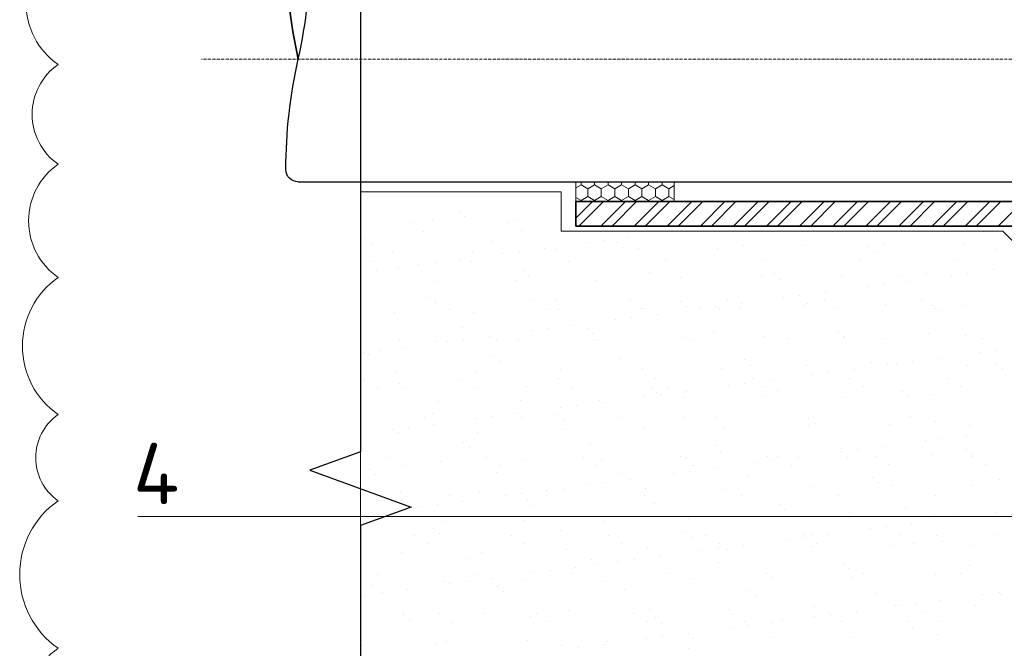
# Model space of a CAD drawing. Header units: millimetres. Extents: x 349531 to 1063351, y -131924 to 96186.
# Tile 29 of 228: x 470514 to 474520, y -58115 to -55557. Entities that reach past the tile are written whole.
import ezdxf

# ---------------------------------------------------------------- set-up
doc = ezdxf.new("R2010")
doc.units = ezdxf.units.MM
doc.linetypes.add('ACAD_ISO10W100', pattern=[18, 12, -3, 0, -3])
doc.layers.add('TN-АННОТАЦИИ', color=7, linetype='Continuous', lineweight=20, true_color=0x000000)
doc.layers.add('Штрих Пена Монтажная', color=7, linetype='Continuous', lineweight=15, true_color=0xff7c1c)
for name, color, linetype, lineweight in [('TN-МЕТАЛЛ КОНСТРУКЦИИ', 162, 'Continuous', 35), ('TN-РАЗМЕРЫ', 184, 'Continuous', 15), ('РАЗМЕРЫ', 1, 'Continuous', 9)]:
    doc.layers.add(name, color=color, linetype=linetype, lineweight=lineweight)
doc.styles.add('TN-Текст', font='isocpeur.ttf')

msp = doc.modelspace()

# ---------------------------------------------------------------- linework, layer by layer
at = {"lineweight": 15}
for p, q in [((471900.4, -50472.8), (471900.4, -60961.5)), ((471900.4, -56257.2), (471900.4, -55177.2)), ((472717.2, -56257.2), (471900.4, -56257.2)), ((472717.2, -56417.2), (472717.2, -56257.2)), ((474513.6, -56417.2), (472717.2, -56417.2)), ((474758.6, -56662.2), (474513.6, -56417.2))]:
    msp.add_line(p, q, dxfattribs=at)
at = {"linetype": 'ACAD_ISO10W100', "lineweight": 9}
msp.add_line((483600.3, -55717.2), (471254.2, -55717.2), dxfattribs=at)
at = {"linetype": 'Continuous', "lineweight": 9, "transparency": 33554687}
for p, q in [((472021.6, -56257.2), (472021.6, -56257.2)), ((472346.5, -56258.8), (472346.5, -56258.8)), ((472302.2, -56337.2), (472302.2, -56337.2)), ((472325.6, -56358.6), (472325.6, -56358.6)), ((472104.8, -56383.2), (472104.8, -56383.2)), ((472193.4, -56376.3), (472193.4, -56376.3)), ((472500.3, -56382.5), (472500.3, -56382.5)), ((472525.8, -56372), (472525.8, -56372)), ((472158.4, -56417.3), (472158.4, -56417.3)), ((472553.9, -56416.6), (472553.9, -56416.6)), ((473163.5, -56419.5), (473163.5, -56419.5)), ((471920.5, -56448.7), (471920.5, -56448.7)), ((471943.9, -56470.1), (471943.9, -56470.1)), ((472436.1, -56459.9), (472436.1, -56459.9)), ((472821.6, -56464.5), (472821.6, -56464.5)), ((472887.7, -56455.8), (472887.7, -56455.8)), ((472944.3, -56464.3), (472944.3, -56464.3)), ((472991, -56442.2), (472991, -56442.2)), ((473460, -56475.5), (473460, -56475.5)), ((473697.9, -56476.1), (473697.9, -56476.1)), ((474030.3, -56471.8), (474030.3, -56471.8)), ((474355.2, -56473.4), (474355.2, -56473.4)), ((472029.6, -56501.9), (472029.6, -56501.9)), ((472354.5, -56503.5), (472354.5, -56503.5)), ((472479.8, -56509.5), (472479.8, -56509.5)), ((472545.9, -56500.8), (472545.9, -56500.8)), ((472649.1, -56487.2), (472649.1, -56487.2)), ((472697.5, -56491.1), (472697.5, -56491.1)), ((472967.7, -56485.7), (472967.7, -56485.7)), ((473030, -56486.9), (473030, -56486.9)), ((473354.8, -56488.4), (473354.8, -56488.4)), ((473968.2, -56479.8), (473968.2, -56479.8)), ((473991.6, -56501.3), (473991.6, -56501.3)), ((474483.9, -56491.1), (474483.9, -56491.1)), ((471955.7, -56540.9), (471955.7, -56540.9)), ((472137.9, -56554.5), (472137.9, -56554.5)), ((472204, -56545.8), (472204, -56545.8)), ((472307.3, -56532.2), (472307.3, -56532.2)), ((472351.2, -56540.2), (472351.2, -56540.2)), ((472746.7, -56539.4), (472746.7, -56539.4)), ((473142.2, -56538.7), (473142.2, -56538.7)), ((473537.7, -56538), (473537.7, -56538)), ((473933.2, -56537.3), (473933.2, -56537.3)), ((474328.7, -56536.6), (474328.7, -56536.6)), ((471965.4, -56577.2), (471965.4, -56577.2)), ((472054.4, -56571.3), (472054.4, -56571.3)), ((472562.5, -56575.7), (472562.5, -56575.7)), ((472586, -56597.2), (472586, -56597.2)), ((473078.2, -56586.9), (473078.2, -56586.9)), ((473586.4, -56591.3), (473586.4, -56591.3)), ((474202, -56590.9), (474202, -56590.9)), ((474306.1, -56597.9), (474306.1, -56597.9)), ((474372.2, -56589.2), (474372.2, -56589.2)), ((474475.5, -56575.6), (474475.5, -56575.6)), ((472201.4, -56621), (472201.4, -56621)), ((472533.8, -56616.7), (472533.8, -56616.7)), ((472858.7, -56618.3), (472858.7, -56618.3)), ((473201.7, -56605.9), (473201.7, -56605.9)), ((473534.1, -56601.7), (473534.1, -56601.7)), ((473609.8, -56612.8), (473609.8, -56612.8)), ((473859, -56603.3), (473859, -56603.3)), ((474030.4, -56634.2), (474030.4, -56634.2)), ((474102.1, -56602.5), (474102.1, -56602.5)), ((474133.6, -56620.6), (474133.6, -56620.6)), ((473688.5, -56679.2), (473688.5, -56679.2)), ((473791.8, -56665.6), (473791.8, -56665.6)), ((473964.3, -56642.9), (473964.3, -56642.9)), ((472180.8, -56687.2), (472180.8, -56687.2)), ((472204.2, -56708.6), (472204.2, -56708.6)), ((472207.4, -56701.2), (472207.4, -56701.2)), ((472602.9, -56700.5), (472602.9, -56700.5)), ((472696.4, -56698.4), (472696.4, -56698.4)), ((472998.4, -56699.8), (472998.4, -56699.8)), ((473204.6, -56702.8), (473204.6, -56702.8)), ((473393.9, -56699.1), (473393.9, -56699.1)), ((473449.9, -56710.6), (473449.9, -56710.6)), ((473622.4, -56687.9), (473622.4, -56687.9)), ((473720.3, -56714), (473720.3, -56714)), ((473789.4, -56698.4), (473789.4, -56698.4)), ((474038.3, -56716.5), (474038.3, -56716.5)), ((474184.9, -56697.6), (474184.9, -56697.6)), ((474228.5, -56718.4), (474228.5, -56718.4)), ((474363.2, -56718.1), (474363.2, -56718.1)), ((472037.6, -56746.6), (472037.6, -56746.6)), ((472261, -56735.4), (472261, -56735.4)), ((472362.5, -56748.2), (472362.5, -56748.2)), ((472656.4, -56734.6), (472656.4, -56734.6)), ((472705.5, -56735.8), (472705.5, -56735.8)), ((473038, -56731.6), (473038, -56731.6)), ((473051.9, -56733.9), (473051.9, -56733.9)), ((473108.1, -56755.6), (473108.1, -56755.6)), ((473228, -56724.2), (473228, -56724.2)), ((473280.6, -56732.9), (473280.6, -56732.9)), ((473346.7, -56724.2), (473346.7, -56724.2)), ((473362.8, -56733.1), (473362.8, -56733.1)), ((473447.4, -56733.2), (473447.4, -56733.2)), ((473705.9, -56720.8), (473705.9, -56720.8)), ((473842.9, -56732.5), (473842.9, -56732.5)), ((474238.4, -56731.8), (474238.4, -56731.8)), ((474251.9, -56739.8), (474251.9, -56739.8)), ((472938.7, -56777.9), (472938.7, -56777.9)), ((473004.8, -56769.2), (473004.8, -56769.2)), ((472314.7, -56809.9), (472314.7, -56809.9)), ((472596.9, -56822.9), (472596.9, -56822.9)), ((472663, -56814.2), (472663, -56814.2)), ((472766.2, -56800.6), (472766.2, -56800.6)), ((472822.8, -56814.2), (472822.8, -56814.2)), ((472846.3, -56835.7), (472846.3, -56835.7)), ((473338.5, -56825.5), (473338.5, -56825.5)), ((473846.7, -56829.8), (473846.7, -56829.8)), ((474210, -56835.6), (474210, -56835.6)), ((472058.3, -56858.9), (472058.3, -56858.9)), ((472209.4, -56865.7), (472209.4, -56865.7)), ((472255, -56867.9), (472255, -56867.9)), ((472321.1, -56859.2), (472321.1, -56859.2)), ((472424.4, -56845.6), (472424.4, -56845.6)), ((472453.8, -56858.2), (472453.8, -56858.2)), ((472541.8, -56861.4), (472541.8, -56861.4)), ((472849.2, -56857.5), (472849.2, -56857.5)), ((472866.7, -56863), (472866.7, -56863)), ((473209.7, -56850.6), (473209.7, -56850.6)), ((473244.7, -56856.7), (473244.7, -56856.7)), ((473542.1, -56846.4), (473542.1, -56846.4)), ((473640.2, -56856), (473640.2, -56856)), ((473867, -56848), (473867, -56848)), ((473870.1, -56851.3), (473870.1, -56851.3)), ((474035.7, -56855.3), (474035.7, -56855.3)), ((474362.4, -56841.1), (474362.4, -56841.1)), ((474431.2, -56854.6), (474431.2, -56854.6)), ((471913.1, -56912.9), (471913.1, -56912.9)), ((471979.3, -56904.2), (471979.3, -56904.2)), ((472082.5, -56890.6), (472082.5, -56890.6)), ((474423.2, -56911.3), (474423.2, -56911.3)), ((474489.3, -56902.6), (474489.3, -56902.6)), ((471932.9, -56921.3), (471932.9, -56921.3)), ((472441.1, -56925.7), (472441.1, -56925.7)), ((472464.5, -56947.2), (472464.5, -56947.2)), ((472956.7, -56936.9), (472956.7, -56936.9)), ((473464.9, -56941.3), (473464.9, -56941.3)), ((473980.6, -56952.5), (473980.6, -56952.5)), ((474081.4, -56956.3), (474081.4, -56956.3)), ((474147.5, -56947.6), (474147.5, -56947.6)), ((474250.7, -56934), (474250.7, -56934)), ((474488.8, -56956.9), (474488.8, -56956.9)), ((472045.6, -56991.3), (472045.6, -56991.3)), ((472370.5, -56992.9), (472370.5, -56992.9)), ((472713.5, -56980.5), (472713.5, -56980.5)), ((473046, -56976.3), (473046, -56976.3)), ((473370.8, -56977.8), (473370.8, -56977.8)), ((473488.3, -56962.7), (473488.3, -56962.7)), ((473713.9, -56965.5), (473713.9, -56965.5)), ((473805.6, -56992.6), (473805.6, -56992.6)), ((473908.9, -56979), (473908.9, -56979)), ((474046.3, -56961.2), (474046.3, -56961.2)), ((474371.2, -56962.8), (474371.2, -56962.8)), ((474512.2, -56978.3), (474512.2, -56978.3)), ((471914.5, -57020), (471914.5, -57020)), ((472059.3, -57037.2), (472059.3, -57037.2)), ((472310, -57019.3), (472310, -57019.3)), ((472705.5, -57018.5), (472705.5, -57018.5)), ((473101, -57017.8), (473101, -57017.8)), ((473463.8, -57037.6), (473463.8, -57037.6)), ((473496.5, -57017.1), (473496.5, -57017.1)), ((473567, -57024), (473567, -57024)), ((473739.5, -57001.3), (473739.5, -57001.3)), ((473892, -57016.4), (473892, -57016.4)), ((474287.4, -57015.7), (474287.4, -57015.7)), ((471968, -57054.1), (471968, -57054.1)), ((472082.7, -57058.6), (472082.7, -57058.6)), ((472363.5, -57053.4), (472363.5, -57053.4)), ((472575, -57048.4), (472575, -57048.4)), ((472759, -57052.7), (472759, -57052.7)), ((473083.1, -57052.8), (473083.1, -57052.8)), ((473106.6, -57074.2), (473106.6, -57074.2)), ((473154.5, -57051.9), (473154.5, -57051.9)), ((473225.2, -57069), (473225.2, -57069)), ((473397.7, -57046.3), (473397.7, -57046.3)), ((473550, -57051.2), (473550, -57051.2)), ((473598.8, -57064), (473598.8, -57064)), ((473945.5, -57050.5), (473945.5, -57050.5)), ((474107, -57068.4), (474107, -57068.4)), ((474341, -57049.8), (474341, -57049.8)), ((472217.4, -57110.4), (472217.4, -57110.4)), ((472549.8, -57106.2), (472549.8, -57106.2)), ((472874.7, -57107.7), (472874.7, -57107.7)), ((472883.3, -57114), (472883.3, -57114)), ((473055.8, -57091.3), (473055.8, -57091.3)), ((473121.9, -57082.6), (473121.9, -57082.6)), ((473217.7, -57095.4), (473217.7, -57095.4)), ((473550.1, -57091.1), (473550.1, -57091.1)), ((473875, -57092.7), (473875, -57092.7)), ((474130.4, -57089.8), (474130.4, -57089.8)), ((474218, -57080.3), (474218, -57080.3)), ((472193.2, -57159.9), (472193.2, -57159.9)), ((472541.5, -57159), (472541.5, -57159)), ((472714, -57136.3), (472714, -57136.3)), ((472780.1, -57127.6), (472780.1, -57127.6)), ((472160.8, -57176.9), (472160.8, -57176.9)), ((472372.1, -57181.3), (472372.1, -57181.3)), ((472438.2, -57172.6), (472438.2, -57172.6)), ((472556.3, -57176.2), (472556.3, -57176.2)), ((472701.4, -57164.2), (472701.4, -57164.2)), ((472724.8, -57185.7), (472724.8, -57185.7)), ((472951.8, -57175.5), (472951.8, -57175.5)), ((473217, -57175.5), (473217, -57175.5)), ((473347.3, -57174.8), (473347.3, -57174.8)), ((473725.2, -57179.8), (473725.2, -57179.8)), ((473742.8, -57174.1), (473742.8, -57174.1)), ((474138.3, -57173.3), (474138.3, -57173.3)), ((474240.9, -57191.1), (474240.9, -57191.1)), ((472030.2, -57226.3), (472030.2, -57226.3)), ((472053.6, -57236), (472053.6, -57236)), ((472096.3, -57217.6), (472096.3, -57217.6)), ((472199.6, -57204), (472199.6, -57204)), ((472378.5, -57237.6), (472378.5, -57237.6)), ((472721.5, -57225.2), (472721.5, -57225.2)), ((473054, -57221), (473054, -57221)), ((473378.8, -57222.5), (473378.8, -57222.5)), ((473721.9, -57210.2), (473721.9, -57210.2)), ((473748.6, -57201.3), (473748.6, -57201.3)), ((474054.3, -57205.9), (474054.3, -57205.9)), ((474379.2, -57207.5), (474379.2, -57207.5)), ((472319.6, -57275.7), (472319.6, -57275.7)), ((474198.5, -57269.7), (474198.5, -57269.7)), ((474264.6, -57261), (474264.6, -57261)), ((474367.8, -57247.4), (474367.8, -57247.4)), ((472343, -57297.1), (472343, -57297.1)), ((472835.3, -57286.9), (472835.3, -57286.9)), ((473343.5, -57291.3), (473343.5, -57291.3)), ((473366.9, -57312.7), (473366.9, -57312.7)), ((473856.6, -57314.7), (473856.6, -57314.7)), ((473859.1, -57302.5), (473859.1, -57302.5)), ((473922.7, -57306), (473922.7, -57306)), ((474026, -57292.4), (474026, -57292.4)), ((474367.3, -57306.9), (474367.3, -57306.9)), ((472017, -57338), (472017, -57338)), ((472225.4, -57355.1), (472225.4, -57355.1)), ((472412.5, -57337.3), (472412.5, -57337.3)), ((472557.8, -57350.9), (472557.8, -57350.9)), ((472808, -57336.6), (472808, -57336.6)), ((472882.7, -57352.4), (472882.7, -57352.4)), ((473203.5, -57335.8), (473203.5, -57335.8)), ((473225.7, -57340.1), (473225.7, -57340.1)), ((473514.8, -57359.7), (473514.8, -57359.7)), ((473558.1, -57335.8), (473558.1, -57335.8)), ((473580.9, -57351), (473580.9, -57351)), ((473599, -57335.1), (473599, -57335.1)), ((473684.1, -57337.4), (473684.1, -57337.4)), ((473883, -57337.4), (473883, -57337.4)), ((473994.5, -57334.4), (473994.5, -57334.4)), ((474226, -57325), (474226, -57325)), ((474390, -57333.7), (474390, -57333.7)), ((474390.7, -57328.3), (474390.7, -57328.3)), ((471937.8, -57387.2), (471937.8, -57387.2)), ((472070.6, -57372.1), (472070.6, -57372.1)), ((472453.5, -57398.4), (472453.5, -57398.4)), ((472466.1, -57371.4), (472466.1, -57371.4)), ((472861.6, -57370.7), (472861.6, -57370.7)), ((473239, -57396), (473239, -57396)), ((473257.1, -57370), (473257.1, -57370)), ((473342.3, -57382.4), (473342.3, -57382.4)), ((473652.6, -57369.2), (473652.6, -57369.2)), ((474048.1, -57368.5), (474048.1, -57368.5)), ((474443.6, -57367.8), (474443.6, -57367.8)), ((471961.2, -57408.6), (471961.2, -57408.6)), ((472961.7, -57402.8), (472961.7, -57402.8)), ((472985.1, -57424.2), (472985.1, -57424.2)), ((473000.4, -57427.4), (473000.4, -57427.4)), ((473172.9, -57404.7), (473172.9, -57404.7)), ((473477.3, -57414), (473477.3, -57414)), ((473985.5, -57418.3), (473985.5, -57418.3)), ((474008.9, -57439.8), (474008.9, -57439.8)), ((474501.2, -57429.6), (474501.2, -57429.6)), ((472658.5, -57472.4), (472658.5, -57472.4)), ((472729.5, -57469.9), (472729.5, -57469.9)), ((472831, -57449.7), (472831, -57449.7)), ((472897.2, -57441), (472897.2, -57441)), ((473062, -57465.7), (473062, -57465.7)), ((473386.8, -57467.3), (473386.8, -57467.3)), ((473729.9, -57454.9), (473729.9, -57454.9)), ((474062.3, -57450.7), (474062.3, -57450.7)), ((474387.2, -57452.2), (474387.2, -57452.2)), ((472061.6, -57480.7), (472061.6, -57480.7)), ((472071.7, -57509.9), (472071.7, -57509.9)), ((472263.4, -57494.9), (472263.4, -57494.9)), ((472316.7, -57517.4), (472316.7, -57517.4)), ((472386.5, -57482.3), (472386.5, -57482.3)), ((472489.2, -57494.7), (472489.2, -57494.7)), ((472555.3, -57486), (472555.3, -57486)), ((472579.9, -57514.2), (472579.9, -57514.2)), ((472658.9, -57494.2), (472658.9, -57494.2)), ((473054.4, -57493.5), (473054.4, -57493.5)), ((473449.9, -57492.8), (473449.9, -57492.8)), ((473845.4, -57492.1), (473845.4, -57492.1)), ((474240.9, -57491.4), (474240.9, -57491.4)), ((472147.3, -57539.7), (472147.3, -57539.7)), ((472213.4, -57531), (472213.4, -57531)), ((472603.3, -57535.7), (472603.3, -57535.7)), ((473095.6, -57525.4), (473095.6, -57525.4)), ((473603.8, -57529.8), (473603.8, -57529.8)), ((473627.2, -57551.3), (473627.2, -57551.3)), ((474119.4, -57541), (474119.4, -57541)), ((472233.4, -57599.8), (472233.4, -57599.8)), ((472565.8, -57595.6), (472565.8, -57595.6)), ((472890.7, -57597.1), (472890.7, -57597.1)), ((473233.7, -57584.8), (473233.7, -57584.8)), ((473566.1, -57580.5), (473566.1, -57580.5)), ((473891, -57582.1), (473891, -57582.1)), ((474234, -57569.7), (474234, -57569.7)), ((474315.6, -57583.1), (474315.6, -57583.1)), ((474381.7, -57574.4), (474381.7, -57574.4)), ((474484.9, -57560.8), (474484.9, -57560.8)), ((472198.1, -57625.7), (472198.1, -57625.7)), ((472713.8, -57636.9), (472713.8, -57636.9)), ((473973.7, -57628.1), (473973.7, -57628.1)), ((474039.8, -57619.4), (474039.8, -57619.4)), ((474143.1, -57605.8), (474143.1, -57605.8)), ((472119.6, -57656), (472119.6, -57656)), ((472221.5, -57647.1), (472221.5, -57647.1)), ((472515.1, -57655.3), (472515.1, -57655.3)), ((472910.6, -57654.6), (472910.6, -57654.6)), ((473222, -57641.3), (473222, -57641.3)), ((473245.4, -57662.7), (473245.4, -57662.7)), ((473306.1, -57653.9), (473306.1, -57653.9)), ((473631.9, -57673.1), (473631.9, -57673.1)), ((473698, -57664.4), (473698, -57664.4)), ((473701.6, -57653.1), (473701.6, -57653.1)), ((473737.7, -57652.5), (473737.7, -57652.5)), ((473801.2, -57650.8), (473801.2, -57650.8)), ((474097.1, -57652.4), (474097.1, -57652.4)), ((474245.8, -57656.9), (474245.8, -57656.9)), ((474269.2, -57678.3), (474269.2, -57678.3)), ((474492.6, -57651.7), (474492.6, -57651.7)), ((472173.2, -57690.1), (472173.2, -57690.1)), ((472568.7, -57689.4), (472568.7, -57689.4)), ((472737.5, -57714.6), (472737.5, -57714.6)), ((472964.2, -57688.7), (472964.2, -57688.7)), ((473070, -57710.4), (473070, -57710.4)), ((473290, -57718.1), (473290, -57718.1)), ((473356.1, -57709.4), (473356.1, -57709.4)), ((473359.7, -57688), (473359.7, -57688)), ((473394.8, -57712), (473394.8, -57712)), ((473459.3, -57695.8), (473459.3, -57695.8)), ((473737.9, -57699.6), (473737.9, -57699.6)), ((473755.1, -57687.3), (473755.1, -57687.3)), ((474070.3, -57695.4), (474070.3, -57695.4)), ((474150.6, -57686.5), (474150.6, -57686.5)), ((474395.2, -57696.9), (474395.2, -57696.9)), ((472069.6, -57725.4), (472069.6, -57725.4)), ((472332, -57748.4), (472332, -57748.4)), ((472394.5, -57727), (472394.5, -57727)), ((472840.2, -57752.7), (472840.2, -57752.7)), ((473014.2, -57754.4), (473014.2, -57754.4)), ((473117.5, -57740.8), (473117.5, -57740.8)), ((472672.4, -57799.4), (472672.4, -57799.4)), ((472775.6, -57785.8), (472775.6, -57785.8)), ((472863.6, -57774.2), (472863.6, -57774.2)), ((472948.1, -57763.1), (472948.1, -57763.1)), ((473355.9, -57764), (473355.9, -57764)), ((473864.1, -57768.3), (473864.1, -57768.3)), ((473887.5, -57789.8), (473887.5, -57789.8)), ((474379.7, -57779.6), (474379.7, -57779.6)), ((471970.5, -57813.7), (471970.5, -57813.7)), ((472366, -57813), (472366, -57813)), ((472433.8, -57830.8), (472433.8, -57830.8)), ((472573.8, -57840.3), (472573.8, -57840.3)), ((472606.3, -57808.1), (472606.3, -57808.1)), ((472761.5, -57812.2), (472761.5, -57812.2)), ((473157, -57811.5), (473157, -57811.5)), ((473241.7, -57829.5), (473241.7, -57829.5)), ((473552.5, -57810.8), (473552.5, -57810.8)), ((473574.1, -57825.2), (473574.1, -57825.2)), ((473899, -57826.8), (473899, -57826.8)), ((473947.9, -57810.1), (473947.9, -57810.1)), ((474242, -57814.4), (474242, -57814.4)), ((474343.4, -57809.4), (474343.4, -57809.4)), ((471950.2, -57859.8), (471950.2, -57859.8)), ((472091.9, -57875.8), (472091.9, -57875.8)), ((472241.4, -57844.5), (472241.4, -57844.5)), ((472264.4, -57853.1), (472264.4, -57853.1)), ((472330.5, -57844.4), (472330.5, -57844.4)), ((472458.4, -57864.2), (472458.4, -57864.2)), ((472898.7, -57841.8), (472898.7, -57841.8)), ((472974.1, -57875.4), (472974.1, -57875.4)), ((473482.3, -57879.8), (473482.3, -57879.8)), ((471922.6, -57898.1), (471922.6, -57898.1)), ((471988.7, -57889.4), (471988.7, -57889.4)), ((472481.8, -57885.7), (472481.8, -57885.7)), ((473505.7, -57901.2), (473505.7, -57901.2)), ((473998, -57891), (473998, -57891)), ((474260.2, -57919.2), (474260.2, -57919.2)), ((474432.7, -57896.5), (474432.7, -57896.5)), ((474498.8, -57887.8), (474498.8, -57887.8)), ((474506.1, -57895.4), (474506.1, -57895.4)), ((472745.5, -57959.3), (472745.5, -57959.3)), ((473078, -57955.1), (473078, -57955.1)), ((473402.8, -57956.7), (473402.8, -57956.7)), ((473745.9, -57944.3), (473745.9, -57944.3)), ((474078.3, -57940.1), (474078.3, -57940.1)), ((474090.8, -57941.5), (474090.8, -57941.5)), ((474156.9, -57932.8), (474156.9, -57932.8)), ((474403.2, -57941.6), (474403.2, -57941.6)), ((472076.6, -57975.7), (472076.6, -57975.7)), ((472077.6, -57970.1), (472077.6, -57970.1)), ((472100.1, -57997.1), (472100.1, -57997.1)), ((472222.2, -57974), (472222.2, -57974)), ((472402.5, -57971.7), (472402.5, -57971.7)), ((472592.3, -57986.9), (472592.3, -57986.9)), ((472617.7, -57973.3), (472617.7, -57973.3)), ((473013.2, -57972.6), (473013.2, -57972.6)), ((473100.5, -57991.3), (473100.5, -57991.3)), ((473408.7, -57971.9), (473408.7, -57971.9)), ((473748.9, -57986.5), (473748.9, -57986.5)), ((473804.2, -57971.2), (473804.2, -57971.2)), ((473815, -57977.8), (473815, -57977.8)), ((473918.3, -57964.2), (473918.3, -57964.2)), ((474199.7, -57970.4), (474199.7, -57970.4)), ((472275.7, -58008.2), (472275.7, -58008.2)), ((472671.2, -58007.4), (472671.2, -58007.4)), ((473066.7, -58006.7), (473066.7, -58006.7)), ((473123.9, -58012.7), (473123.9, -58012.7)), ((473407.1, -58031.5), (473407.1, -58031.5)), ((473462.2, -58006), (473462.2, -58006)), ((473473.2, -58022.8), (473473.2, -58022.8)), ((473576.4, -58009.2), (473576.4, -58009.2)), ((473616.2, -58002.5), (473616.2, -58002.5)), ((473857.7, -58005.3), (473857.7, -58005.3)), ((474124.4, -58006.9), (474124.4, -58006.9)), ((474147.8, -58028.3), (474147.8, -58028.3)), ((474253.2, -58004.6), (474253.2, -58004.6)), ((473065.2, -58076.5), (473065.2, -58076.5)), ((473131.3, -58067.8), (473131.3, -58067.8)), ((473234.6, -58054.2), (473234.6, -58054.2)), ((473249.7, -58074.2), (473249.7, -58074.2)), ((473582.1, -58069.9), (473582.1, -58069.9)), ((473907, -58071.5), (473907, -58071.5)), ((474250, -58059.1), (474250, -58059.1)), ((471906.4, -58101.6), (471906.4, -58101.6)), ((472210.5, -58098.4), (472210.5, -58098.4)), ((472249.4, -58089.2), (472249.4, -58089.2)), ((472581.8, -58085), (472581.8, -58085)), ((472718.7, -58102.7), (472718.7, -58102.7)), ((472789.5, -58112.8), (472789.5, -58112.8)), ((472892.7, -58099.2), (472892.7, -58099.2)), ((472906.7, -58086.5), (472906.7, -58086.5)), ((473234.4, -58114), (473234.4, -58114))]:
    msp.add_line(p, q, dxfattribs=at)
at = {"linetype": 'Continuous'}
msp.add_lwpolyline([(471900.4, -50272.8), (471900.4, -53819), (471900.4, -53819), (471694.3, -53894), (472106.5, -54044), (471900.4, -54119), (471900.4, -54119), (471900.4, -57315.3), (471694.3, -57390.3), (472106.5, -57540.3), (471900.4, -57615.3), (471900.4, -61161.5)], dxfattribs=at)
msp.add_lwpolyline([(471647.4, -56217.2, -0.414214), (471597.4, -56167.2, -0.055385), (471647.4, -55717.2, 0.055385), (471697.4, -55267.2, 1), (471597.4, -55267.2, 0.055385), (471647.4, -55717.2, -0.055385), (471597.4, -55267.2, -0.414214), (471647.4, -55217.2)], format="xyb", dxfattribs=at)
at = {"lineweight": 30, "ltscale": 3}
msp.add_lwpolyline([(471647.4, -56217.2), (482637.7, -56217.2)], dxfattribs=at)
at = {"layer": 'TN-МЕТАЛЛ КОНСТРУКЦИИ'}
for p, q in [((481281.5, -56297.2), (472777.2, -56297.2)), ((472777.2, -56297.2), (472777.2, -56397.2)), ((472777.2, -56397.2), (481281.5, -56397.2))]:
    msp.add_line(p, q, dxfattribs=at)
at = {"layer": 'TN-МЕТАЛЛ КОНСТРУКЦИИ', "linetype": 'Continuous', "lineweight": 20, "transparency": 33554687}
for p, q in [((472777.2, -56364.5), (472844.4, -56297.2)), ((472789.3, -56397.2), (472889.3, -56297.2)), ((472879.1, -56397.2), (472979.1, -56297.2)), ((472924, -56397.2), (473024, -56297.2)), ((473013.9, -56397.2), (473113.9, -56297.2)), ((473058.8, -56397.2), (473158.8, -56297.2)), ((473148.6, -56397.2), (473248.6, -56297.2)), ((473193.5, -56397.2), (473293.5, -56297.2)), ((473283.3, -56397.2), (473383.3, -56297.2)), ((473328.2, -56397.2), (473428.2, -56297.2)), ((473418, -56397.2), (473518, -56297.2)), ((473462.9, -56397.2), (473562.9, -56297.2)), ((473552.7, -56397.2), (473652.7, -56297.2)), ((473597.6, -56397.2), (473697.6, -56297.2)), ((473687.4, -56397.2), (473787.4, -56297.2)), ((473732.3, -56397.2), (473832.3, -56297.2)), ((473822.1, -56397.2), (473922.1, -56297.2)), ((473867, -56397.2), (473967, -56297.2)), ((473956.8, -56397.2), (474056.8, -56297.2)), ((474001.7, -56397.2), (474101.7, -56297.2)), ((474091.5, -56397.2), (474191.5, -56297.2)), ((474136.4, -56397.2), (474236.4, -56297.2)), ((474226.2, -56397.2), (474326.2, -56297.2)), ((474271.1, -56397.2), (474371.1, -56297.2)), ((474360.9, -56397.2), (474460.9, -56297.2)), ((474405.8, -56397.2), (474505.8, -56297.2)), ((474495.6, -56397.2), (474595.6, -56297.2))]:
    msp.add_line(p, q, dxfattribs=at)
at = {"layer": 'РАЗМЕРЫ', "color": 240, "true_color": 0xed1f24}
for centre, radius in [((470847, -55487.5), 307.7), ((470812.5, -55942.4), 247.5), ((470831.9, -56375.6), 281.3), ((470865.9, -56885.1), 340.6), ((470793.3, -57339.4), 214), ((470880.7, -57814.8), 366.4), ((470845, -58364), 304.1)]:
    msp.add_arc(centre, radius, 125, 235, dxfattribs=at)
at = {"layer": 'Штрих Пена Монтажная'}
for p, q in [((473177.2, -56217.2), (472777.2, -56217.2)), ((472777.2, -56217.2), (472777.2, -56297.2)), ((473177.2, -56297.2), (473177.2, -56217.2)), ((472777.2, -56297.2), (473177.2, -56297.2))]:
    msp.add_line(p, q, dxfattribs=at)
at = {"layer": 'Штрих Пена Монтажная', "linetype": 'Continuous'}
for p, q in [((472798, -56229.2), (472777.2, -56241.2)), ((472798, -56229.2), (472798, -56217.2)), ((472825.5, -56245.1), (472798, -56229.2)), ((472853, -56229.2), (472825.5, -56245.1)), ((472853, -56229.2), (472853, -56217.2)), ((472880.5, -56245.1), (472853, -56229.2)), ((472908, -56229.2), (472880.5, -56245.1)), ((472908, -56229.2), (472908, -56217.2)), ((472935.5, -56245.1), (472908, -56229.2)), ((472963, -56229.2), (472935.5, -56245.1)), ((472963, -56229.2), (472963, -56217.2)), ((472990.5, -56245.1), (472963, -56229.2)), ((473018, -56229.2), (472990.5, -56245.1)), ((473018, -56229.2), (473018, -56217.2)), ((473045.5, -56245.1), (473018, -56229.2)), ((473073, -56229.2), (473045.5, -56245.1)), ((473073, -56229.2), (473073, -56217.2)), ((473100.5, -56245.1), (473073, -56229.2)), ((473128, -56229.2), (473100.5, -56245.1)), ((473128, -56229.2), (473128, -56217.2)), ((473155.5, -56245.1), (473128, -56229.2)), ((473177.2, -56232.5), (473155.5, -56245.1)), ((472825.5, -56276.8), (472798, -56292.7)), ((472825.5, -56276.8), (472825.5, -56245.1)), ((472853, -56292.7), (472825.5, -56276.8)), ((472880.5, -56276.8), (472853, -56292.7)), ((472880.5, -56276.8), (472880.5, -56245.1)), ((472908, -56292.7), (472880.5, -56276.8)), ((472935.5, -56276.8), (472908, -56292.7)), ((472935.5, -56276.8), (472935.5, -56245.1)), ((472963, -56292.7), (472935.5, -56276.8)), ((472990.5, -56276.8), (472963, -56292.7)), ((472990.5, -56276.8), (472990.5, -56245.1)), ((473018, -56292.7), (472990.5, -56276.8)), ((473045.5, -56276.8), (473018, -56292.7)), ((473045.5, -56276.8), (473045.5, -56245.1)), ((473073, -56292.7), (473045.5, -56276.8)), ((473100.5, -56276.8), (473073, -56292.7)), ((473100.5, -56276.8), (473100.5, -56245.1)), ((473128, -56292.7), (473100.5, -56276.8)), ((473155.5, -56276.8), (473128, -56292.7)), ((473155.5, -56276.8), (473155.5, -56245.1)), ((473177.2, -56289.3), (473155.5, -56276.8)), ((472798, -56292.7), (472777.2, -56280.6)), ((472798, -56297.2), (472798, -56292.7)), ((472853, -56297.2), (472853, -56292.7)), ((472908, -56297.2), (472908, -56292.7)), ((472963, -56297.2), (472963, -56292.7)), ((473018, -56297.2), (473018, -56292.7)), ((473073, -56297.2), (473073, -56292.7)), ((473128, -56297.2), (473128, -56292.7))]:
    msp.add_line(p, q, dxfattribs=at)

# ---------------------------------------------------------------- texts
at = {"layer": 'TN-АННОТАЦИИ', "insert": (471069.5, -57278.6), "char_height": 250, "attachment_point": 2, "style": 'TN-Текст', "bg_fill": 3, "box_fill_scale": 1.5, "bg_fill_color": 256, "bg_fill_true_color": 13158600, "bg_fill_transparency": 0}
msp.add_mtext('\\A1;4', dxfattribs=at)

# ---------------------------------------------------------------- next in the draw order: linework, layer by layer
at = {"layer": 'TN-АННОТАЦИИ'}
for p in [(470994.5, -57578.6), (471226.3, -57578.6)]:
    msp.add_line(p, (471144.5, -57578.6), dxfattribs=at)
for points in [[(476848.4, -56552.2), (476848.4, -57578.6), (471226.3, -57578.6)], [(475014.5, -56577.2), (475014.5, -57578.6), (471226.3, -57578.6)]]:
    msp.add_lwpolyline(points, dxfattribs=at)
at = {"layer": 'TN-РАЗМЕРЫ'}
msp.add_line((471226.3, -57578.6), (473424.9, -57578.6), dxfattribs=at)

doc.saveas('drawing.dxf')
